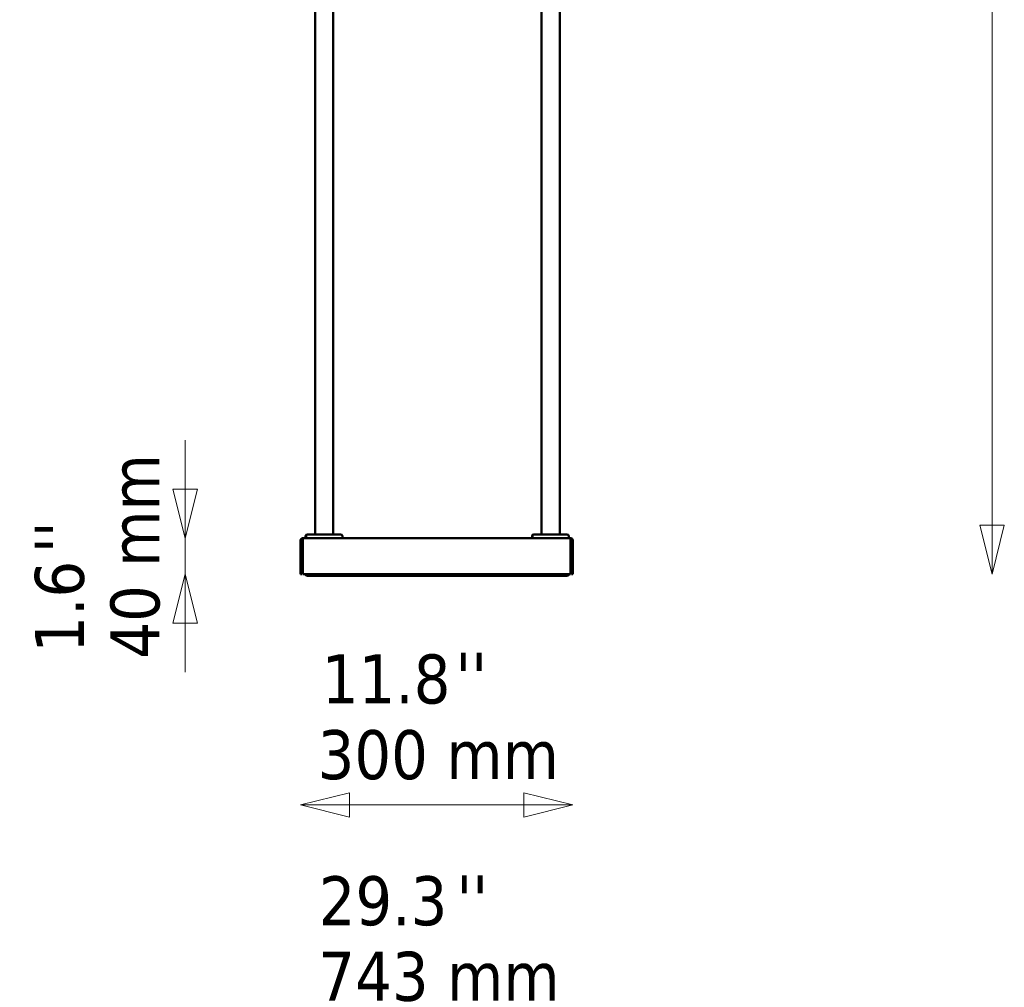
# Model space of a CAD drawing. Header units: millimetres. Extents: x 814 to 3201, y 212 to 4576.
# Tile 52 of 69: x 2116 to 3201, y 2443 to 3509. Entities that reach past the tile are written whole.
import ezdxf

# ---------------------------------------------------------------- set-up
doc = ezdxf.new("R2010")
doc.units = ezdxf.units.MM
doc.header["$LTSCALE"] = 18
for name, color, linetype, lineweight in [('Symbol (ISO)', 7, 'Continuous', 25), ('Widoczne (ISO)', 7, 'Continuous', 50), ('Wymiar (ISO)', 7, 'Continuous', 25)]:
    doc.layers.add(name, color=color, linetype=linetype, lineweight=lineweight)
doc.styles.add('Tekst notatki (ISO)', font='tahoma.ttf')

msp = doc.modelspace()

# ---------------------------------------------------------------- linework, layer by layer
at = {"layer": 'Widoczne (ISO)'}
for p, q in [((2441.3, 4147), (2441.3, 2941.9)), ((2461.3, 4147), (2461.3, 2941.9)), ((2690.8, 4147), (2690.8, 2941.9)), ((2710.8, 4147), (2710.8, 2941.9)), ((2432.8, 2941.9), (2433.3, 2941.9)), ((2433.3, 2941.9), (2469.3, 2941.9)), ((2682.3, 2941.9), (2682.8, 2941.9)), ((2682.8, 2941.9), (2718.8, 2941.9)), ((2425.3, 2935.4), (2425.3, 2897.9)), ((2426.8, 2935.4), (2426.8, 2897.9)), ((2427.8, 2937.9), (2722.7, 2937.9)), ((2427.8, 2937.9), (2427.8, 2935.4)), ((2427.8, 2937.9), (2427.8, 2937.9)), ((2427.8, 2936.4), (2427.8, 2937.9)), ((2427.8, 2936.4), (2427.8, 2936.4)), ((2427.8, 2897.9), (2427.8, 2935.4)), ((2430.8, 2937.9), (2430.8, 2939.9)), ((2431.3, 2937.9), (2431.3, 2939.9)), ((2471.3, 2937.9), (2471.3, 2939.9)), ((2680.3, 2937.9), (2680.3, 2939.9)), ((2680.8, 2937.9), (2680.8, 2939.9)), ((2720.8, 2937.9), (2720.8, 2939.9)), ((2722.7, 2935.4), (2722.7, 2937.9)), ((2722.7, 2937.9), (2722.8, 2937.9)), ((2722.8, 2936.4), (2722.7, 2936.4)), ((2722.7, 2935.4), (2722.7, 2897.9)), ((2722.8, 2936.4), (2722.8, 2937.9)), ((2723.8, 2935.4), (2723.8, 2897.9)), ((2725.3, 2897.9), (2725.3, 2935.4)), ((2426.8, 2897.9), (2425.3, 2897.9)), ((2722.7, 2897.9), (2427.8, 2897.9)), ((2432.3, 2897.9), (2432.3, 2896.4)), ((2432.3, 2897.9), (2432.3, 2896.4)), ((2719.2, 2896.4), (2719.2, 2897.9)), ((2719.3, 2897.9), (2719.3, 2896.4)), ((2723.8, 2897.9), (2725.3, 2897.9)), ((2719.2, 2896.4), (2432.3, 2896.4)), ((2432.3, 2896.4), (2432.3, 2896.4)), ((2719.3, 2896.4), (2719.2, 2896.4))]:
    msp.add_line(p, q, dxfattribs=at)
for centre, radius, start, end in [((2432.8, 2939.9), 2, 90, 180), ((2433.3, 2939.9), 2, 90, 180), ((2469.3, 2939.9), 2, 0, 90), ((2682.3, 2939.9), 2, 90, 180), ((2682.8, 2939.9), 2, 90, 180), ((2718.8, 2939.9), 2, 0, 90), ((2427.8, 2935.4), 2.5, 90, 180), ((2427.8, 2935.4), 1, 90, 180), ((2722.8, 2935.4), 2.5, 0, 90), ((2722.8, 2935.4), 1, 0, 90), ((2432.3, 2898.9), 2.5, 203.5782, 270), ((2719.3, 2898.9), 2.5, 270, 336.4218)]:
    msp.add_arc(centre, radius, start, end, dxfattribs=at)
at = {"layer": 'Wymiar (ISO)', "lineweight": 18}
for p, q in [((3187.3, 2951.9), (3187.3, 4521.6)), ((2298.1, 2991.9), (2298.1, 3045.9)), ((2284.6, 2991.9), (2298.1, 2937.9)), ((2311.6, 2991.9), (2284.6, 2991.9)), ((2298.1, 2991.9), (2298.1, 2937.9)), ((2298.1, 2937.9), (2311.6, 2991.9)), ((3173.8, 2951.9), (3187.3, 2897.9)), ((3200.8, 2951.9), (3173.8, 2951.9)), ((3187.3, 2951.9), (3187.3, 2897.9)), ((3187.3, 2897.9), (3200.8, 2951.9)), ((2298.1, 2897.9), (2298.1, 2937.9)), ((2298.1, 2897.9), (2284.6, 2843.9)), ((2298.1, 2843.9), (2298.1, 2897.9)), ((2311.6, 2843.9), (2298.1, 2897.9)), ((2284.6, 2843.9), (2311.6, 2843.9)), ((2298.1, 2843.9), (2298.1, 2789.9)), ((2479.3, 2657.2), (2425.3, 2643.7)), ((2479.3, 2630.2), (2479.3, 2657.2)), ((2725.3, 2643.7), (2671.3, 2657.2)), ((2671.3, 2657.2), (2671.3, 2630.2)), ((2479.3, 2643.7), (2425.3, 2643.7)), ((2425.3, 2643.7), (2479.3, 2630.2)), ((2479.3, 2643.7), (2671.3, 2643.7)), ((2671.3, 2643.7), (2725.3, 2643.7)), ((2671.3, 2630.2), (2725.3, 2643.7))]:
    msp.add_line(p, q, dxfattribs=at)
at = {"layer": 'Wymiar (ISO)', "lineweight": 18, "flags": 128}
for points in [[(2284.6, 2991.9), (2298.1, 2937.9), (2311.6, 2991.9), (2284.6, 2991.9)], [(3173.8, 2951.9), (3187.3, 2897.9), (3200.8, 2951.9), (3173.8, 2951.9)], [(2311.6, 2843.9), (2298.1, 2897.9), (2284.6, 2843.9), (2311.6, 2843.9)], [(2479.3, 2657.2), (2425.3, 2643.7), (2479.3, 2630.2), (2479.3, 2657.2)], [(2671.3, 2630.2), (2725.3, 2643.7), (2671.3, 2657.2), (2671.3, 2630.2)]]:
    msp.add_lwpolyline(points, dxfattribs=at)
at = {"layer": 'Wymiar (ISO)'}
for points in [[(2284.6, 2991.9), (2298.1, 2937.9), (2311.6, 2991.9), (2284.6, 2991.9)], [(3173.8, 2951.9), (3187.3, 2897.9), (3200.8, 2951.9), (3173.8, 2951.9)], [(2311.6, 2843.9), (2298.1, 2897.9), (2284.6, 2843.9), (2311.6, 2843.9)], [(2479.3, 2657.2), (2425.3, 2643.7), (2479.3, 2630.2), (2479.3, 2657.2)], [(2671.3, 2630.2), (2725.3, 2643.7), (2671.3, 2657.2), (2671.3, 2630.2)]]:
    msp.add_solid(points, dxfattribs=at)

# ---------------------------------------------------------------- texts
at = {"layer": 'Symbol (ISO)', "insert": (2132.3, 2921.2), "char_height": 54, "attachment_point": 1, "rotation": 90, "style": 'Tekst notatki (ISO)'}
msp.add_mtext("\\fTahoma|b0|i0;''", dxfattribs=at)
at = {"layer": 'Symbol (ISO)', "char_height": 54, "attachment_point": 1, "style": 'Tekst notatki (ISO)'}
for insert in [(2595.8, 2811.5), (2596.9, 2566.3)]:
    msp.add_mtext("\\fTahoma|b0|i0;''", dxfattribs=dict(at, insert=insert))
at = {"layer": 'Wymiar (ISO)', "char_height": 54, "attachment_point": 7, "rotation": 90, "style": 'Tekst notatki (ISO)'}
for s, insert in [('40 mm', (2270.7, 2804.9)), ('1.6', (2187.5, 2811.5))]:
    msp.add_mtext(s, dxfattribs=dict(at, insert=insert))
at = {"layer": 'Wymiar (ISO)', "char_height": 54, "attachment_point": 7, "style": 'Tekst notatki (ISO)'}
for s, insert in [('11.8', (2448.6, 2754.5)), ('300 mm', (2444, 2671.1)), ('29.3', (2445.2, 2510.1)), ('743 mm', (2444.8, 2426.8))]:
    msp.add_mtext(s, dxfattribs=dict(at, insert=insert))

doc.saveas('drawing.dxf')
